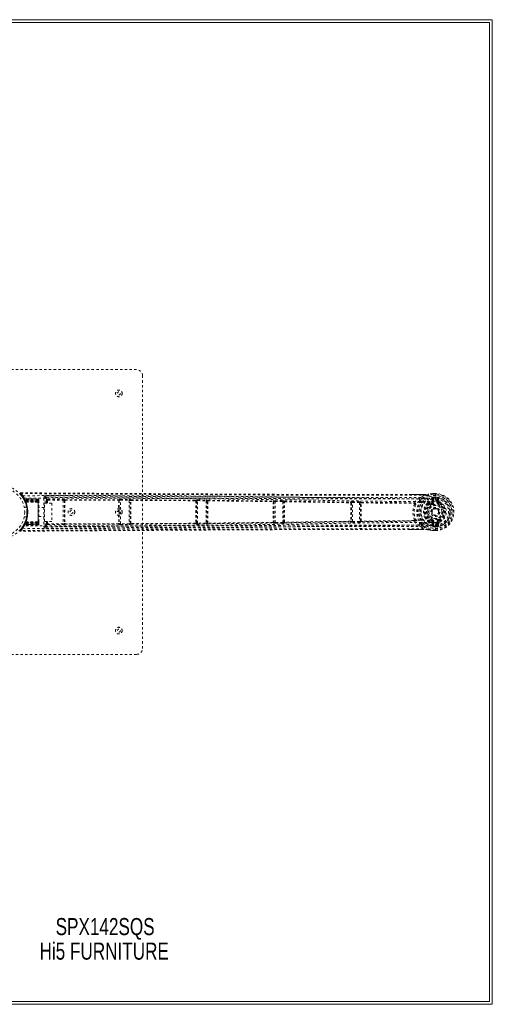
# Model space of a CAD drawing. Header units: inches. Extents: x 23.4 to 64.9, y 13.6 to 55.1.
# Tile 5 of 5: x 44.9 to 64.9, y 13.6 to 55.1. Entities that reach past the tile are written whole.
import ezdxf

# ---------------------------------------------------------------- set-up
doc = ezdxf.new("R2010")
doc.units = ezdxf.units.IN
doc.header["$MEASUREMENT"] = 0
doc.linetypes.add('SLD-Dashed', pattern=[0.075, 0.05, -0.025])
doc.linetypes.add('SLD-Solid', pattern=[0])
doc.layers.add('HI5-SYMBOLTEXT', color=5, linetype='SLD-Solid')
doc.styles.add('SLDTEXTSTYLE0', font='TXT', dxfattribs={"width": 0.75})

# ---------------------------------------------------------------- blocks, each defined once
blk = doc.blocks.new('SW_NOTE_0')
at = {"layer": 'HI5-SYMBOLTEXT', "color": 0, "char_height": 0.72, "attachment_point": 1, "style": 'SLDTEXTSTYLE0'}
for s, insert in [('SPX142SQS', (0, 0.928)), ('Hi5 FURNITURE', (-0.679, -0.107))]:
    blk.add_mtext(s, dxfattribs=dict(at, insert=insert))

msp = doc.modelspace()

# ---------------------------------------------------------------- linework, layer by layer
at = {"color": 7, "linetype": 'SLD-Solid', "lineweight": 15}
for p, q in [((23.378, 55.139), (64.878, 55.139)), ((64.76, 55.021), (23.496, 55.021)), ((23.496, 55.021), (64.76, 55.021)), ((64.76, 13.757), (64.76, 55.021)), ((64.76, 55.021), (64.76, 13.757)), ((64.878, 55.139), (64.878, 13.639)), ((23.496, 13.757), (64.76, 13.757)), ((64.76, 13.757), (23.496, 13.757)), ((64.878, 13.639), (23.378, 13.639))]:
    msp.add_line(p, q, dxfattribs=at)
at = {"color": 7, "linetype": 'SLD-Dashed', "lineweight": 0}
for p, q in [((38.378, 40.389), (49.878, 40.389)), ((50.128, 40.139), (50.128, 28.639)), ((45.046, 35.042), (44.963, 35.146)), ((44.986, 35.196), (44.986, 35.166)), ((45.036, 35.058), (45.051, 35.039)), ((45.115, 34.933), (45.051, 35.036)), ((45.093, 34.972), (45.101, 34.958)), ((45.112, 34.94), (45.146, 34.874)), ((45.118, 34.957), (45.126, 34.944)), ((45.724, 34.936), (45.118, 34.957)), ((45.724, 34.923), (45.126, 34.944)), ((45.727, 34.904), (45.133, 34.924)), ((45.137, 34.925), (45.172, 34.857)), ((45.724, 34.904), (45.137, 34.925)), ((45.14, 34.885), (45.166, 34.898)), ((45.146, 34.874), (45.147, 34.872)), ((45.148, 34.87), (45.147, 34.872)), ((45.155, 34.854), (45.181, 34.865)), ((45.166, 34.898), (45.724, 34.897)), ((45.724, 34.884), (45.173, 34.884)), ((45.724, 34.865), (45.181, 34.865)), ((45.724, 34.923), (45.724, 34.936)), ((45.724, 34.936), (45.724, 34.897)), ((45.724, 34.838), (45.724, 34.904)), ((45.724, 34.897), (45.724, 33.882)), ((45.724, 33.895), (45.724, 34.883)), ((45.724, 34.865), (45.724, 33.914)), ((45.753, 34.883), (45.753, 34.893)), ((45.753, 34.82), (45.753, 34.874)), ((46.022, 34.98), (45.962, 34.98)), ((45.962, 34.98), (45.962, 33.799)), ((46.022, 34.757), (46.022, 34.98)), ((46.052, 35.01), (46.041, 35.008)), ((46.051, 35.009), (46.041, 35.008)), ((46.052, 35.07), (46.052, 35.01)), ((46.056, 35.01), (46.054, 35.009)), ((46.079, 34.888), (46.079, 34.757)), ((46.124, 34.916), (46.784, 34.914)), ((46.124, 34.757), (46.124, 34.886)), ((46.124, 34.886), (46.784, 34.884)), ((46.784, 34.884), (46.784, 33.894)), ((46.829, 34.877), (46.829, 34.876)), ((46.829, 34.877), (46.829, 33.902)), ((46.859, 34.906), (46.859, 34.905)), ((46.859, 34.905), (49.116, 34.903)), ((46.86, 34.884), (49.117, 34.882)), ((49.116, 34.903), (49.118, 34.907)), ((49.145, 34.87), (49.145, 34.87)), ((49.146, 34.874), (49.147, 34.877)), ((49.147, 34.877), (49.147, 33.901)), ((49.192, 33.894), (49.192, 34.884)), ((49.192, 34.884), (49.563, 34.882)), ((49.193, 34.914), (49.563, 34.912)), ((49.563, 34.882), (49.563, 33.897)), ((49.608, 34.874), (49.609, 34.872)), ((49.608, 33.905), (49.608, 34.874)), ((49.609, 34.868), (49.609, 34.868)), ((49.638, 34.904), (49.639, 34.902)), ((49.639, 34.902), (52.375, 34.887)), ((49.64, 34.88), (52.376, 34.865)), ((52.375, 34.887), (52.377, 34.892)), ((52.404, 34.857), (52.406, 34.862)), ((52.406, 34.862), (52.406, 33.917)), ((52.451, 33.911), (52.451, 34.868)), ((52.451, 34.868), (52.804, 34.863)), ((52.452, 34.898), (52.804, 34.892)), ((52.804, 34.863), (52.804, 33.916)), ((52.879, 34.884), (52.88, 34.883)), ((52.88, 34.883), (55.637, 34.851)), ((52.882, 34.861), (55.638, 34.828)), ((55.715, 34.863), (56.042, 34.856)), ((61.376, 35.125), (61.983, 35.125)), ((61.983, 35.096), (61.868, 35)), ((62.179, 35.137), (62.197, 35.14)), ((62.332, 34.847), (62.353, 34.963)), ((62.356, 35.167), (62.352, 35.167)), ((62.363, 34.973), (62.353, 34.964)), ((62.361, 34.818), (62.386, 34.947)), ((62.367, 34.976), (62.363, 34.973)), ((62.416, 34.947), (62.386, 34.947)), ((62.386, 34.947), (62.386, 34.818)), ((62.409, 34.987), (62.389, 34.982)), ((62.389, 34.982), (62.405, 34.982)), ((62.482, 35.168), (62.402, 35.167)), ((62.481, 35.169), (62.403, 35.168)), ((62.403, 35.168), (62.403, 35.168)), ((62.481, 35.139), (62.404, 35.139)), ((62.405, 34.982), (62.481, 34.983)), ((62.409, 34.988), (62.407, 35.017)), ((62.407, 35.017), (62.409, 35.017)), ((62.409, 35.017), (62.481, 35.018)), ((62.481, 34.988), (62.41, 34.988)), ((62.416, 34.947), (62.416, 34.818)), ((62.481, 35.165), (62.481, 35.169)), ((62.481, 35.112), (62.481, 35.165)), ((62.481, 35.089), (62.481, 35.112)), ((62.481, 34.943), (62.481, 35.089)), ((62.481, 34.983), (62.481, 34.988)), ((62.481, 34.943), (62.481, 34.943)), ((62.568, 34.935), (62.538, 34.935)), ((62.538, 34.818), (62.538, 34.935)), ((62.568, 34.935), (62.588, 34.818)), ((62.568, 34.818), (62.568, 34.935)), ((62.627, 34.846), (62.604, 34.965)), ((45.235, 34.589), (45.139, 34.589)), ((45.166, 34.825), (45.152, 34.855)), ((45.173, 34.855), (45.172, 34.857)), ((45.172, 34.857), (45.724, 34.838)), ((45.724, 34.836), (45.173, 34.855)), ((45.2, 34.814), (45.202, 34.81)), ((45.2, 34.814), (45.724, 34.809)), ((45.724, 34.806), (45.202, 34.81)), ((45.724, 34.838), (45.724, 34.836)), ((45.724, 34.806), (45.724, 34.809)), ((45.724, 33.973), (45.724, 34.806)), ((45.753, 34.799), (45.753, 34.806)), ((45.753, 33.98), (45.753, 34.799)), ((45.985, 34.584), (45.753, 34.584)), ((45.985, 33.988), (45.985, 34.757)), ((45.985, 34.757), (46.299, 34.757)), ((46.299, 34.757), (46.299, 33.988)), ((52.404, 34.853), (52.404, 34.853)), ((52.849, 34.854), (52.85, 34.853)), ((52.849, 33.924), (52.849, 34.854)), ((52.85, 34.849), (52.85, 34.848)), ((55.637, 34.851), (55.64, 34.857)), ((55.666, 34.821), (55.669, 34.827)), ((55.669, 34.827), (55.669, 33.951)), ((55.714, 33.945), (55.714, 34.833)), ((55.714, 34.833), (56.041, 34.826)), ((56.041, 34.826), (56.041, 33.953)), ((56.086, 34.816), (56.087, 34.814)), ((56.086, 33.962), (56.086, 34.816)), ((56.117, 34.846), (56.118, 34.844)), ((58.903, 34.803), (58.906, 34.814)), ((58.932, 34.773), (58.935, 34.784)), ((58.935, 34.784), (58.935, 33.995)), ((58.98, 33.986), (58.98, 34.792)), ((58.98, 34.792), (59.275, 34.785)), ((58.981, 34.822), (59.276, 34.814)), ((59.275, 34.785), (59.275, 33.994)), ((59.276, 34.814), (59.304, 34.813)), ((59.32, 34.771), (59.321, 34.767)), ((59.32, 34.007), (59.32, 34.771)), ((59.351, 34.801), (59.352, 34.797)), ((59.352, 34.797), (61.572, 34.777)), ((59.354, 34.773), (61.574, 34.753)), ((61.575, 34.754), (61.574, 34.754)), ((61.589, 34.781), (61.589, 34.781)), ((62.135, 34.759), (62.154, 34.771)), ((62.178, 34.776), (62.216, 34.776)), ((62.219, 34.753), (62.181, 34.753)), ((62.32, 34.763), (62.233, 34.722)), ((62.32, 34.763), (62.339, 34.775)), ((62.331, 34.736), (62.32, 34.763)), ((62.361, 34.818), (62.386, 34.818)), ((62.416, 34.818), (62.386, 34.818)), ((62.538, 34.818), (62.568, 34.818)), ((62.588, 34.818), (62.568, 34.818)), ((62.632, 34.758), (62.622, 34.736)), ((45.139, 34.189), (45.235, 34.189)), ((45.753, 34.194), (45.985, 34.194)), ((62.233, 34.056), (62.32, 34.016)), ((62.32, 34.016), (62.331, 34.043)), ((62.477, 34.233), (62.462, 34.234)), ((62.486, 34.233), (62.477, 34.233)), ((62.622, 34.043), (62.632, 34.02)), ((45.101, 33.82), (45.093, 33.807)), ((45.106, 33.826), (45.098, 33.813)), ((45.146, 33.905), (45.112, 33.839)), ((45.724, 33.843), (45.118, 33.821)), ((45.126, 33.835), (45.118, 33.821)), ((45.724, 33.856), (45.126, 33.835)), ((45.133, 33.854), (45.727, 33.875)), ((45.172, 33.922), (45.137, 33.854)), ((45.724, 33.874), (45.137, 33.854)), ((45.141, 33.896), (45.14, 33.894)), ((45.147, 33.907), (45.146, 33.905)), ((45.147, 33.908), (45.147, 33.907)), ((45.181, 33.913), (45.155, 33.925)), ((45.724, 33.881), (45.166, 33.881)), ((45.724, 33.941), (45.172, 33.922)), ((45.172, 33.922), (45.173, 33.923)), ((45.175, 33.972), (45.173, 33.966)), ((45.173, 33.923), (45.724, 33.943)), ((45.724, 33.895), (45.173, 33.895)), ((45.181, 33.913), (45.724, 33.914)), ((45.724, 33.97), (45.2, 33.964)), ((45.202, 33.968), (45.2, 33.964)), ((45.202, 33.968), (45.724, 33.973)), ((45.724, 33.97), (45.724, 33.973)), ((45.724, 33.943), (45.724, 33.941)), ((45.724, 33.874), (45.724, 33.941)), ((45.724, 33.895), (45.724, 33.856)), ((45.724, 33.843), (45.724, 33.856)), ((45.753, 33.972), (45.753, 33.979)), ((45.753, 33.904), (45.753, 33.959)), ((45.753, 33.914), (45.753, 33.907)), ((45.753, 33.886), (45.753, 33.895)), ((45.962, 33.799), (46.022, 33.799)), ((46.299, 33.988), (45.985, 33.988)), ((46.022, 33.799), (46.022, 33.988)), ((46.041, 33.771), (46.052, 33.769)), ((46.041, 33.771), (46.051, 33.77)), ((46.052, 33.769), (46.052, 33.709)), ((46.054, 33.769), (46.056, 33.769)), ((46.079, 33.988), (46.079, 33.891)), ((46.124, 33.988), (46.124, 33.893)), ((46.784, 33.894), (46.124, 33.893)), ((46.124, 33.863), (46.784, 33.864)), ((46.829, 33.903), (46.829, 33.902)), ((46.859, 33.873), (49.116, 33.875)), ((46.859, 33.873), (46.859, 33.873)), ((49.117, 33.897), (46.86, 33.895)), ((49.116, 33.875), (49.118, 33.871)), ((49.145, 33.909), (49.145, 33.909)), ((49.147, 33.901), (49.146, 33.905)), ((49.563, 33.897), (49.192, 33.894)), ((49.193, 33.864), (49.563, 33.867)), ((49.609, 33.907), (49.608, 33.905)), ((49.609, 33.911), (49.609, 33.911)), ((49.638, 33.875), (49.639, 33.877)), ((49.639, 33.877), (52.375, 33.892)), ((52.376, 33.914), (49.64, 33.898)), ((52.375, 33.892), (52.377, 33.887)), ((52.404, 33.925), (52.404, 33.926)), ((52.406, 33.917), (52.404, 33.922)), ((52.804, 33.916), (52.451, 33.911)), ((52.452, 33.881), (52.804, 33.886)), ((52.85, 33.926), (52.849, 33.924)), ((52.85, 33.93), (52.85, 33.93)), ((52.879, 33.895), (52.88, 33.896)), ((52.88, 33.896), (55.637, 33.928)), ((55.638, 33.951), (52.882, 33.918)), ((55.637, 33.928), (55.64, 33.922)), ((55.669, 33.951), (55.666, 33.958)), ((56.041, 33.953), (55.714, 33.945)), ((55.715, 33.915), (56.042, 33.923)), ((56.087, 33.965), (56.086, 33.962)), ((56.117, 33.933), (56.118, 33.935)), ((58.903, 33.976), (58.906, 33.965)), ((58.909, 34.004), (58.909, 34.004)), ((58.935, 33.995), (58.932, 34.006)), ((59.275, 33.994), (58.98, 33.986)), ((58.981, 33.957), (59.276, 33.965)), ((59.276, 33.965), (59.304, 33.966)), ((59.321, 34.012), (59.32, 34.007)), ((59.349, 34.011), (59.349, 34.011)), ((59.351, 33.978), (59.352, 33.982)), ((59.352, 33.982), (61.572, 34.002)), ((61.574, 34.025), (59.354, 34.005)), ((61.983, 33.653), (61.409, 33.653)), ((61.574, 34.025), (61.575, 34.025)), ((61.589, 33.998), (61.589, 33.998)), ((61.868, 33.779), (61.983, 33.683)), ((62.154, 34.008), (62.135, 34.02)), ((62.178, 34.003), (62.216, 34.003)), ((62.181, 34.026), (62.219, 34.026)), ((62.216, 34.003), (62.309, 33.959)), ((62.332, 33.931), (62.353, 33.815)), ((62.353, 33.815), (62.353, 33.815)), ((62.353, 33.815), (62.353, 33.815)), ((62.363, 33.805), (62.353, 33.815)), ((62.386, 33.832), (62.361, 33.961)), ((62.361, 33.961), (62.386, 33.961)), ((62.363, 33.805), (62.367, 33.803)), ((62.363, 33.805), (62.363, 33.805)), ((62.409, 33.791), (62.383, 33.795)), ((62.386, 33.961), (62.386, 33.832)), ((62.416, 33.961), (62.386, 33.961)), ((62.386, 33.832), (62.416, 33.832)), ((62.389, 33.797), (62.405, 33.796)), ((62.409, 33.791), (62.389, 33.797)), ((62.404, 33.64), (62.481, 33.639)), ((62.405, 33.796), (62.481, 33.796)), ((62.407, 33.761), (62.409, 33.791)), ((62.408, 33.761), (62.407, 33.761)), ((62.481, 33.761), (62.408, 33.761)), ((62.41, 33.791), (62.481, 33.79)), ((62.416, 33.961), (62.416, 33.832)), ((62.481, 33.835), (62.481, 33.835)), ((62.481, 33.835), (62.481, 33.667)), ((62.481, 33.796), (62.481, 33.79)), ((62.481, 33.796), (62.481, 33.796)), ((62.481, 33.667), (62.481, 33.614)), ((62.538, 33.961), (62.568, 33.961)), ((62.538, 33.844), (62.538, 33.961)), ((62.538, 33.844), (62.568, 33.844)), ((62.588, 33.961), (62.568, 33.844)), ((62.588, 33.961), (62.568, 33.961)), ((62.568, 33.844), (62.568, 33.961)), ((62.604, 33.814), (62.627, 33.933)), ((62.632, 34.02), (62.625, 34.017)), ((62.655, 33.966), (62.632, 34.02)), ((62.356, 33.611), (62.352, 33.611)), ((62.404, 33.612), (62.353, 33.614)), ((62.402, 33.612), (62.482, 33.611)), ((62.481, 33.61), (62.403, 33.61)), ((62.403, 33.61), (62.403, 33.61)), ((62.481, 33.61), (62.481, 33.614)), ((49.878, 28.389), (38.378, 28.389))]:
    msp.add_line(p, q, dxfattribs=at)
at = {"color": 7, "linetype": 'SLD-Dashed', "lineweight": 0, "flags": 128}
for points in [[(44.985, 35.166), (45.921, 35.161), (46.893, 35.155), (47.901, 35.149), (48.67, 35.144), (48.772, 35.143), (48.875, 35.143), (48.978, 35.142), (49.081, 35.141), (49.184, 35.141), (49.309, 35.14), (49.675, 35.138), (50.011, 35.136), (50.314, 35.134), (50.585, 35.132), (51.093, 35.129), (51.537, 35.126), (52.195, 35.122), (52.794, 35.119), (53.336, 35.115), (53.944, 35.112), (54.564, 35.109), (55.762, 35.103), (57.038, 35.097), (58.27, 35.094), (59.511, 35.092), (60.761, 35.092), (61.983, 35.096)], [(44.986, 35.196), (49.236, 35.17), (53.485, 35.145), (57.735, 35.125), (61.376, 35.125)], [(45.08, 35.077), (47.523, 35.08), (49.964, 35.076), (52.405, 35.062), (54.843, 35.036), (56.756, 35.009), (58.668, 34.979), (60.576, 34.953), (62.481, 34.943)], [(45.132, 34.901), (45.137, 34.893), (45.143, 34.886)], [(45.135, 34.969), (47.573, 34.971), (50.009, 34.966), (52.444, 34.951), (54.877, 34.923), (56.786, 34.894), (58.693, 34.862), (60.597, 34.836), (62.499, 34.826)], [(45.724, 34.884), (45.724, 34.898), (45.724, 34.911), (45.724, 34.919), (45.724, 34.923)], [(45.724, 34.904), (45.724, 34.904), (45.724, 34.902), (45.724, 34.899), (45.724, 34.894), (45.724, 34.888), (45.724, 34.881), (45.724, 34.873), (45.724, 34.865)], [(46.022, 34.98), (46.051, 34.957), (46.079, 34.888)], [(61.868, 35), (61.11, 34.998), (60.315, 34.998), (59.485, 34.998), (58.618, 35), (57.767, 35.003), (57.05, 35.006), (56.365, 35.009), (55.629, 35.012), (54.843, 35.016), (54.601, 35.018), (54.356, 35.019), (54.106, 35.021), (53.888, 35.022), (53.711, 35.023), (53.526, 35.024), (53.332, 35.025), (53.129, 35.026), (52.72, 35.029), (52.28, 35.031), (51.808, 35.034), (51.715, 35.035), (51.692, 35.035), (51.675, 35.035), (51.652, 35.035), (51.623, 35.036), (51.587, 35.036), (51.545, 35.036), (51.399, 35.037), (51.206, 35.038), (51.005, 35.039), (50.77, 35.041), (50.502, 35.043), (50.388, 35.043), (50.268, 35.044), (50.143, 35.045), (50.013, 35.046), (49.93, 35.046), (49.85, 35.047), (49.015, 35.052), (48.211, 35.057), (47.449, 35.062), (46.729, 35.066), (46.052, 35.07)], [(61.756, 34.94), (57.831, 34.943), (53.905, 34.962), (49.979, 34.986), (46.052, 35.01)], [(46.052, 35.01), (46.081, 34.987), (46.109, 34.918)], [(46.124, 34.916), (46.124, 34.912), (46.124, 34.906), (46.124, 34.897), (46.124, 34.886)], [(46.784, 34.914), (46.784, 34.913), (46.784, 34.911), (46.784, 34.908), (46.784, 34.904), (46.784, 34.9), (46.784, 34.895), (46.784, 34.89), (46.784, 34.884)], [(46.86, 34.884), (46.856, 34.889), (46.852, 34.893), (46.847, 34.895), (46.841, 34.895), (46.837, 34.893), (46.833, 34.888), (46.83, 34.882), (46.829, 34.876)], [(46.829, 34.871), (46.829, 34.754), (46.829, 34.635), (46.829, 34.516), (46.829, 34.396), (46.829, 34.286), (46.829, 34.176), (46.829, 34.07), (46.829, 33.989), (46.829, 33.907)], [(46.86, 34.884), (46.857, 34.881), (46.855, 34.88), (46.855, 34.879), (46.855, 34.878)], [(46.855, 34.878), (46.855, 34.636), (46.855, 34.389), (46.855, 34.143), (46.855, 33.901)], [(49.146, 34.874), (49.145, 34.88), (49.142, 34.886), (49.139, 34.89), (49.134, 34.892), (49.129, 34.893), (49.124, 34.891), (49.12, 34.887), (49.117, 34.882)], [(49.121, 34.876), (49.121, 34.877), (49.121, 34.878), (49.12, 34.88), (49.117, 34.882)], [(49.193, 34.914), (49.193, 34.913), (49.193, 34.911), (49.193, 34.908), (49.192, 34.905), (49.192, 34.9), (49.192, 34.895), (49.192, 34.89), (49.192, 34.884)], [(49.563, 34.912), (49.563, 34.909), (49.563, 34.902), (49.563, 34.892), (49.563, 34.882)], [(49.579, 34.911), (49.575, 34.911), (49.563, 34.909)], [(49.64, 34.88), (49.636, 34.886), (49.632, 34.89), (49.626, 34.892), (49.621, 34.892), (49.616, 34.889), (49.612, 34.885), (49.61, 34.879), (49.609, 34.872)], [(49.64, 34.88), (49.637, 34.878), (49.635, 34.876), (49.635, 34.875), (49.635, 34.874)], [(52.404, 34.857), (52.403, 34.864), (52.401, 34.869), (52.397, 34.873), (52.393, 34.876), (52.388, 34.876), (52.383, 34.874), (52.379, 34.871), (52.376, 34.865)], [(52.38, 34.86), (52.38, 34.861), (52.38, 34.861), (52.379, 34.863), (52.376, 34.865)], [(52.452, 34.898), (52.452, 34.897), (52.452, 34.895), (52.452, 34.892), (52.452, 34.888), (52.452, 34.883), (52.452, 34.879), (52.451, 34.873), (52.451, 34.868)], [(52.804, 34.892), (52.804, 34.89), (52.804, 34.883), (52.804, 34.873), (52.804, 34.863)], [(52.824, 34.892), (52.818, 34.892), (52.804, 34.89)], [(52.882, 34.861), (52.878, 34.867), (52.873, 34.871), (52.868, 34.873), (52.862, 34.873), (52.857, 34.87), (52.853, 34.866), (52.851, 34.86), (52.85, 34.853)], [(52.882, 34.861), (52.878, 34.858), (52.877, 34.857), (52.877, 34.856), (52.877, 34.855)], [(55.715, 34.863), (55.715, 34.862), (55.715, 34.86), (55.715, 34.857), (55.714, 34.854), (55.714, 34.849), (55.714, 34.844), (55.714, 34.839), (55.714, 34.833)], [(61.983, 35.124), (61.705, 35.123), (61.466, 35.122), (61.375, 35.122)], [(61.589, 34.781), (61.668, 34.866), (61.756, 34.94)], [(61.82, 34.862), (61.811, 34.853), (61.805, 34.847)], [(61.908, 34.957), (62.031, 35.058), (62.186, 35.138)], [(61.983, 35.125), (61.983, 35.126), (61.983, 35.125), (61.983, 35.122), (61.983, 35.119), (61.983, 35.114), (61.983, 35.109), (61.983, 35.103), (61.983, 35.096)], [(62.352, 35.167), (62.26, 35.154), (62.186, 35.138)], [(62.197, 35.14), (62.192, 35.139), (62.186, 35.138)], [(62.356, 35.167), (62.268, 35.155), (62.197, 35.14)], [(62.403, 35.139), (62.399, 35.14), (62.388, 35.148), (62.383, 35.15), (62.378, 35.151), (62.374, 35.152), (62.372, 35.153), (62.371, 35.154), (62.369, 35.158), (62.368, 35.161), (62.367, 35.162), (62.366, 35.163), (62.362, 35.164), (62.353, 35.165), (62.352, 35.165), (62.351, 35.166), (62.351, 35.167), (62.352, 35.167)], [(62.404, 35.139), (62.403, 35.145), (62.403, 35.151), (62.403, 35.157), (62.403, 35.162), (62.403, 35.165), (62.403, 35.168), (62.403, 35.169), (62.403, 35.168)], [(62.405, 34.982), (62.413, 34.966), (62.416, 34.947)], [(62.409, 34.987), (62.409, 34.988), (62.409, 34.988)], [(62.481, 35.169), (62.481, 35.169), (62.481, 35.168), (62.481, 35.166), (62.481, 35.162), (62.481, 35.157), (62.481, 35.152), (62.481, 35.146), (62.481, 35.139)], [(62.538, 34.935), (62.542, 34.958), (62.555, 34.978)], [(45.173, 34.812), (45.174, 34.811), (45.176, 34.81), (45.178, 34.81), (45.182, 34.81), (45.186, 34.811), (45.19, 34.811), (45.195, 34.813), (45.2, 34.814)], [(45.724, 34.809), (45.724, 34.819), (45.724, 34.827), (45.724, 34.833), (45.724, 34.836)], [(45.724, 34.809), (45.729, 34.809), (45.735, 34.808), (45.74, 34.807), (45.744, 34.806), (45.748, 34.805), (45.751, 34.803), (45.752, 34.801), (45.753, 34.799)], [(55.666, 34.821), (55.665, 34.827), (55.663, 34.833), (55.659, 34.837), (55.655, 34.839), (55.65, 34.839), (55.646, 34.837), (55.642, 34.834), (55.638, 34.828)], [(55.643, 34.823), (55.643, 34.824), (55.642, 34.825), (55.641, 34.826), (55.638, 34.828)], [(56.042, 34.856), (56.042, 34.853), (56.042, 34.846), (56.042, 34.837), (56.041, 34.826)], [(56.061, 34.855), (56.056, 34.855), (56.042, 34.854)], [(56.12, 34.821), (56.116, 34.827), (56.111, 34.832), (56.106, 34.834), (56.1, 34.834), (56.095, 34.832), (56.091, 34.827), (56.088, 34.821), (56.087, 34.814)], [(56.118, 34.844), (57.511, 34.823), (58.903, 34.803)], [(56.12, 34.821), (57.513, 34.8), (58.905, 34.78)], [(58.932, 34.773), (58.931, 34.779), (58.929, 34.785), (58.925, 34.789), (58.921, 34.791), (58.916, 34.791), (58.912, 34.789), (58.908, 34.785), (58.905, 34.78)], [(58.909, 34.774), (58.909, 34.775), (58.909, 34.776), (58.908, 34.778), (58.905, 34.78)], [(58.981, 34.822), (58.981, 34.821), (58.981, 34.819), (58.981, 34.816), (58.981, 34.812), (58.981, 34.808), (58.981, 34.803), (58.981, 34.798), (58.98, 34.792)], [(59.276, 34.814), (59.276, 34.811), (59.275, 34.804), (59.275, 34.795), (59.275, 34.785)], [(59.354, 34.773), (59.351, 34.78), (59.346, 34.784), (59.34, 34.786), (59.335, 34.787), (59.329, 34.784), (59.325, 34.78), (59.322, 34.774), (59.321, 34.767)], [(59.354, 34.773), (59.351, 34.771), (59.35, 34.769), (59.349, 34.768), (59.349, 34.767)], [(61.595, 34.733), (61.605, 34.738), (61.612, 34.744), (61.617, 34.752), (61.618, 34.76), (61.615, 34.768), (61.609, 34.774), (61.6, 34.779), (61.589, 34.781)], [(62.135, 34.759), (62.068, 34.682), (62.039, 34.628)], [(62.154, 34.771), (62.155, 34.772), (62.178, 34.776)], [(62.216, 34.776), (62.258, 34.799), (62.309, 34.82)], [(62.309, 34.82), (62.326, 34.834), (62.332, 34.847)], [(62.343, 34.708), (62.341, 34.714), (62.338, 34.719), (62.336, 34.723), (62.335, 34.728), (62.333, 34.731), (62.332, 34.734), (62.331, 34.735), (62.331, 34.736)], [(62.499, 33.952), (62.578, 33.959), (62.655, 33.984), (62.726, 34.025), (62.787, 34.08), (62.836, 34.147), (62.873, 34.223), (62.895, 34.305), (62.903, 34.389), (62.895, 34.474), (62.873, 34.556), (62.836, 34.632), (62.787, 34.699), (62.726, 34.754), (62.655, 34.795), (62.578, 34.82), (62.499, 34.826)], [(62.611, 34.708), (62.613, 34.714), (62.615, 34.719), (62.617, 34.723), (62.619, 34.728), (62.62, 34.731), (62.621, 34.734), (62.622, 34.735), (62.622, 34.736)], [(61.589, 33.998), (61.6, 34), (61.609, 34.004), (61.615, 34.011), (61.618, 34.019), (61.617, 34.027), (61.612, 34.034), (61.605, 34.041), (61.595, 34.045)], [(62.039, 34.15), (62.069, 34.097), (62.135, 34.02)], [(62.343, 34.07), (62.341, 34.065), (62.338, 34.06), (62.336, 34.055), (62.335, 34.051), (62.333, 34.048), (62.332, 34.045), (62.331, 34.043), (62.331, 34.043)], [(62.611, 34.07), (62.613, 34.065), (62.615, 34.06), (62.617, 34.055), (62.619, 34.051), (62.62, 34.048), (62.621, 34.045), (62.622, 34.043), (62.622, 34.043)], [(44.966, 33.631), (44.962, 33.624), (44.96, 33.616), (44.959, 33.607), (44.96, 33.6), (44.964, 33.593), (44.969, 33.587), (44.976, 33.584), (44.983, 33.583)], [(61.983, 33.683), (60.647, 33.686), (59.293, 33.687), (57.915, 33.684), (56.589, 33.68), (55.223, 33.673), (53.857, 33.666), (52.556, 33.659), (51.403, 33.652), (50.597, 33.647), (49.272, 33.639), (48.129, 33.632), (47.04, 33.625), (45.992, 33.618), (44.985, 33.612)], [(61.409, 33.653), (57.735, 33.654), (53.485, 33.634), (49.236, 33.608), (44.986, 33.582)], [(45.08, 33.701), (47.523, 33.699), (49.964, 33.703), (52.405, 33.717), (54.843, 33.743), (56.757, 33.77), (58.668, 33.8), (60.576, 33.825), (62.481, 33.835)], [(45.093, 33.807), (45.094, 33.808), (45.094, 33.809)], [(62.499, 33.952), (60.563, 33.943), (58.624, 33.916), (56.682, 33.883), (54.738, 33.854), (52.792, 33.831), (50.241, 33.813), (47.689, 33.808), (45.135, 33.81)], [(45.173, 33.966), (45.174, 33.968), (45.176, 33.968), (45.178, 33.969), (45.182, 33.969), (45.186, 33.968), (45.19, 33.967), (45.195, 33.966), (45.2, 33.964)], [(45.753, 33.979), (45.751, 33.976), (45.744, 33.973), (45.734, 33.971), (45.724, 33.97)], [(45.724, 33.943), (45.724, 33.945), (45.724, 33.951), (45.724, 33.96), (45.724, 33.97)], [(45.724, 33.914), (45.724, 33.906), (45.724, 33.898), (45.724, 33.891), (45.724, 33.885), (45.724, 33.88), (45.724, 33.877), (45.724, 33.875), (45.724, 33.874)], [(45.724, 33.881), (45.724, 33.866), (45.724, 33.854), (45.724, 33.849), (45.724, 33.845), (45.724, 33.843)], [(46.079, 33.891), (46.051, 33.822), (46.022, 33.799)], [(46.052, 33.769), (46.081, 33.792), (46.109, 33.861)], [(46.052, 33.769), (49.979, 33.793), (53.905, 33.817), (57.831, 33.836), (61.756, 33.839)], [(46.052, 33.709), (46.664, 33.712), (47.31, 33.716), (47.993, 33.721), (48.71, 33.725), (49.452, 33.73), (49.552, 33.73), (49.652, 33.731), (49.753, 33.731), (49.854, 33.732), (49.956, 33.733), (50.085, 33.734), (50.47, 33.736), (50.813, 33.738), (51.113, 33.74), (51.371, 33.742), (51.514, 33.742), (51.639, 33.743), (51.747, 33.744), (51.837, 33.745), (51.911, 33.745), (51.968, 33.745), (52.098, 33.746), (52.273, 33.747), (52.795, 33.75), (53.277, 33.753), (53.507, 33.755), (53.726, 33.756), (53.935, 33.757), (54.195, 33.759), (54.457, 33.76), (54.713, 33.762), (54.962, 33.763), (56.081, 33.769), (57.271, 33.774), (58.411, 33.778), (59.566, 33.78), (60.73, 33.781), (61.868, 33.779)], [(46.124, 33.863), (46.124, 33.866), (46.124, 33.873), (46.124, 33.882), (46.124, 33.893)], [(46.623, 33.772), (47.066, 33.775), (47.636, 33.778), (48.168, 33.782), (48.66, 33.785), (49.106, 33.787), (49.514, 33.79), (49.884, 33.792), (50.216, 33.794), (50.671, 33.797), (50.968, 33.799)], [(46.784, 33.894), (46.784, 33.884), (46.784, 33.874), (46.784, 33.867), (46.784, 33.864)], [(46.829, 33.903), (46.83, 33.896), (46.833, 33.89), (46.837, 33.886), (46.841, 33.884), (46.847, 33.884), (46.852, 33.886), (46.856, 33.89), (46.86, 33.895)], [(49.117, 33.897), (49.12, 33.892), (49.124, 33.888), (49.129, 33.886), (49.134, 33.886), (49.139, 33.889), (49.142, 33.893), (49.145, 33.899), (49.146, 33.905)], [(49.117, 33.897), (49.12, 33.899), (49.121, 33.901), (49.121, 33.902), (49.121, 33.902)], [(49.192, 33.894), (49.192, 33.889), (49.192, 33.884), (49.192, 33.879), (49.192, 33.874), (49.193, 33.87), (49.193, 33.868), (49.193, 33.866), (49.193, 33.864)], [(49.563, 33.897), (49.563, 33.887), (49.563, 33.877), (49.563, 33.87), (49.563, 33.867)], [(49.563, 33.869), (49.575, 33.868), (49.579, 33.868)], [(49.609, 33.907), (49.61, 33.9), (49.612, 33.894), (49.616, 33.889), (49.621, 33.887), (49.626, 33.887), (49.632, 33.889), (49.636, 33.893), (49.64, 33.898)], [(49.635, 33.904), (49.635, 33.903), (49.635, 33.902), (49.637, 33.901), (49.64, 33.898)], [(52.376, 33.914), (52.379, 33.908), (52.383, 33.905), (52.388, 33.903), (52.393, 33.903), (52.397, 33.905), (52.401, 33.909), (52.403, 33.915), (52.404, 33.922)], [(52.376, 33.914), (52.379, 33.916), (52.38, 33.917), (52.38, 33.918), (52.38, 33.919)], [(52.451, 33.911), (52.451, 33.906), (52.452, 33.9), (52.452, 33.895), (52.452, 33.891), (52.452, 33.887), (52.452, 33.884), (52.452, 33.882), (52.452, 33.881)], [(52.804, 33.916), (52.804, 33.906), (52.804, 33.896), (52.804, 33.889), (52.804, 33.886)], [(52.804, 33.889), (52.818, 33.887), (52.824, 33.887)], [(52.85, 33.926), (52.851, 33.919), (52.853, 33.913), (52.857, 33.908), (52.862, 33.906), (52.868, 33.906), (52.873, 33.908), (52.878, 33.912), (52.882, 33.918)], [(52.877, 33.924), (52.877, 33.923), (52.877, 33.922), (52.878, 33.92), (52.882, 33.918)], [(55.638, 33.951), (55.642, 33.945), (55.646, 33.941), (55.65, 33.939), (55.655, 33.94), (55.659, 33.942), (55.663, 33.946), (55.665, 33.951), (55.666, 33.958)], [(55.714, 33.945), (55.714, 33.94), (55.714, 33.935), (55.714, 33.93), (55.714, 33.925), (55.715, 33.922), (55.715, 33.919), (55.715, 33.917), (55.715, 33.915)], [(56.041, 33.953), (56.042, 33.942), (56.042, 33.933), (56.042, 33.926), (56.042, 33.923)], [(56.042, 33.925), (56.056, 33.924), (56.061, 33.924)], [(56.087, 33.965), (56.088, 33.958), (56.091, 33.952), (56.095, 33.947), (56.1, 33.945), (56.106, 33.945), (56.111, 33.947), (56.116, 33.951), (56.12, 33.957)], [(56.115, 33.963), (56.115, 33.962), (56.115, 33.961), (56.116, 33.96), (56.12, 33.957)], [(56.118, 33.935), (57.511, 33.956), (58.903, 33.976)], [(58.905, 33.999), (57.513, 33.978), (56.12, 33.958)], [(58.905, 33.999), (58.908, 33.994), (58.912, 33.99), (58.916, 33.988), (58.921, 33.988), (58.925, 33.99), (58.929, 33.994), (58.931, 33.999), (58.932, 34.006)], [(58.98, 33.986), (58.981, 33.981), (58.981, 33.976), (58.981, 33.971), (58.981, 33.967), (58.981, 33.963), (58.981, 33.96), (58.981, 33.958), (58.981, 33.957)], [(59.275, 33.994), (59.275, 33.984), (59.275, 33.975), (59.276, 33.968), (59.276, 33.965)], [(59.321, 34.012), (59.322, 34.005), (59.325, 33.999), (59.329, 33.994), (59.335, 33.992), (59.34, 33.992), (59.346, 33.995), (59.351, 33.999), (59.354, 34.005)], [(59.349, 34.011), (59.349, 34.01), (59.35, 34.009), (59.351, 34.008), (59.354, 34.005)], [(61.409, 33.657), (61.652, 33.656), (61.983, 33.655)], [(61.589, 33.998), (61.668, 33.913), (61.756, 33.839)], [(61.82, 33.917), (61.811, 33.926), (61.805, 33.932)], [(62.186, 33.641), (62.031, 33.721), (61.908, 33.821)], [(61.983, 33.653), (61.983, 33.653), (61.983, 33.654), (61.983, 33.657), (61.983, 33.66), (61.983, 33.664), (61.983, 33.67), (61.983, 33.676), (61.983, 33.683)], [(62.153, 33.645), (62.099, 33.649), (61.983, 33.653)], [(62.197, 33.639), (62.177, 33.643), (62.153, 33.645)], [(62.178, 34.003), (62.155, 34.007), (62.154, 34.008)], [(62.186, 33.641), (62.192, 33.639), (62.197, 33.639)], [(62.186, 33.641), (62.26, 33.625), (62.352, 33.612)], [(62.356, 33.611), (62.268, 33.624), (62.197, 33.639)], [(62.309, 33.959), (62.326, 33.945), (62.332, 33.931)], [(62.352, 33.612), (62.351, 33.612), (62.351, 33.613), (62.351, 33.614), (62.353, 33.614), (62.361, 33.615), (62.365, 33.616), (62.367, 33.617), (62.367, 33.618), (62.368, 33.621), (62.369, 33.623), (62.37, 33.625), (62.372, 33.626), (62.379, 33.627), (62.384, 33.628), (62.388, 33.63), (62.395, 33.636), (62.399, 33.639), (62.403, 33.64)], [(62.404, 33.64), (62.403, 33.634), (62.403, 33.628), (62.403, 33.622), (62.403, 33.617), (62.403, 33.614), (62.403, 33.611), (62.403, 33.61), (62.403, 33.61)], [(62.416, 33.832), (62.413, 33.813), (62.405, 33.796)], [(62.409, 33.791), (62.409, 33.791), (62.409, 33.791)], [(62.481, 33.639), (62.481, 33.633), (62.481, 33.627), (62.481, 33.621), (62.481, 33.617), (62.481, 33.613), (62.481, 33.611), (62.481, 33.609), (62.481, 33.61)], [(62.555, 33.801), (62.542, 33.821), (62.538, 33.844)], [(44.986, 33.582), (44.986, 33.583), (44.986, 33.585), (44.986, 33.591), (44.986, 33.601), (44.986, 33.607), (44.986, 33.612)]]:
    msp.add_lwpolyline(points, dxfattribs=at)
at = {"color": 7, "linetype": 'SLD-Dashed', "lineweight": 0}
for centre, radius in [((49.128, 39.389), 0.141), ((49.128, 39.389), 0.0625), ((44.128, 34.389), 1.125), ((44.128, 34.389), 1.03), ((62.477, 34.389), 0.7), ((62.477, 34.389), 0.69), ((62.477, 34.389), 0.623), ((47.128, 34.389), 0.141), ((47.128, 34.389), 0.0625), ((49.128, 34.389), 0.141), ((49.128, 34.389), 0.0625), ((62.477, 34.389), 0.32), ((62.477, 34.389), 0.275), ((62.477, 34.389), 0.188), ((62.477, 34.389), 0.157), ((62.477, 34.389), 0.142), ((62.477, 34.389), 0.139), ((62.477, 34.389), 0.138), ((49.128, 29.389), 0.141), ((49.128, 29.389), 0.0625)]:
    msp.add_circle(centre, radius, dxfattribs=at)
for centre, radius, start, end in [((49.878, 40.139), 0.25, 0, 90), ((44.986, 35.166), 0.03, 89.6547, 222.168), ((45.068, 35.053), 0.141, 126.0704, 138.3093), ((44.143, 34.402), 1.108, 34.6022, 41.8911), ((44.128, 34.389), 1.157, 317.8168, 42.1804), ((44.103, 34.402), 1.188, 34.6496, 41.9686), ((45.08, 35.047), 0.03, 90.316, 214.0834), ((44.128, 34.389), 1.128, 29.5362, 34.6626), ((43.895, 34.404), 1.362, 24.4703, 29.6087), ((45.119, 34.987), 0.03, 211.1087, 268.0162), ((44.214, 34.439), 1.028, 26.587, 31.2095), ((45.118, 34.984), 0.0272, 210.0221, 272.6193), ((45.127, 34.974), 0.0299, 210.3264, 268.0954), ((44.571, 34.646), 0.615, 29.4357, 30.4751), ((45.148, 34.928), 0.043, 107.044, 155.7819), ((44.128, 34.389), 1.128, 330.4639, 29.5361), ((45.138, 34.955), 0.0299, 209.2711, 268.1977), ((44.128, 34.389), 1.128, 24.3145, 29.2386), ((45.136, 34.953), 0.0281, 208.414, 271.1781), ((44.5, 34.405), 0.828, 36.5008, 41.8199), ((44.517, 34.415), 0.807, 35.5774, 40.9614), ((44.096, 34.389), 1.19, 330.8728, 29.1272), ((44.487, 34.388), 0.843, 34.5158, 39.5726), ((45.173, 34.886), 0.0297, 205.5372, 268.5259), ((45.173, 34.885), 0.0297, 205.4612, 268.5247), ((44.128, 34.389), 1.127, 22.0327, 25.3546), ((45.194, 34.817), 0.0702, 107.3135, 131.0745), ((44.129, 34.389), 1.155, 333.8885, 26.1119), ((44.129, 34.389), 1.155, 334.6406, 25.3589), ((44.129, 34.389), 1.155, 335.661, 24.339), ((45.656, 34.855), 0.104, 23.9467, 49.2779), ((45.723, 34.906), 0.03, 0.005, 88.0054), ((45.723, 34.893), 0.03, 0.0295, 88.0324), ((45.723, 34.874), 0.03, 0.0632, 88.069), ((45.703, 34.859), 0.0498, 6.4554, 65.6239), ((45.732, 33.04), 1.857, 89.441, 90.2676), ((45.733, 34.027), 0.856, 88.6627, 90.5998), ((45.731, 34.425), 0.44, 87.152, 90.9199), ((45.546, 34.879), 0.205, 1.0492, 7.9577), ((46.052, 34.98), 0.09, 89.6449, 179.9871), ((46.05, 34.981), 0.0277, 107.5717, 183.1234), ((46.109, 34.888), 0.03, 89.9771, 179.5826), ((46.113, 35.194), 0.308, 263.6926, 272.0586), ((46.121, 34.953), 0.0372, 251.9514, 275.3241), ((46.801, 34.728), 0.187, 72.0203, 95.1768), ((46.795, 34.814), 0.0713, 61.3378, 98.5799), ((46.859, 34.876), 0.0301, 90.067, 178.6198), ((46.859, 34.875), 0.0301, 90.0834, 178.6022), ((46.849, 34.846), 0.0324, 79.8899, 127.9217), ((46.806, 34.872), 0.0232, 357.7762, 8.9536), ((46.623, 34.887), 0.237, 359.2346, 4.4783), ((49.115, 34.873), 0.0301, 0.5127, 89.3689), ((48.953, 34.885), 0.163, 358.7905, 6.411), ((49.174, 34.711), 0.204, 84.6902, 105.9242), ((49.117, 34.877), 0.0301, 0.4952, 89.3699), ((83.899, 34.389), 34.781, 179.1979, 180.8021), ((49.126, 34.846), 0.0306, 50.9472, 98.8), ((82.563, 34.389), 33.421, 179.1768, 180.8232), ((49.166, 34.87), 0.0213, 170.2858, 180.6325), ((49.181, 34.808), 0.0775, 81.7263, 115.8385), ((49.579, 34.707), 0.205, 73.2924, 94.4457), ((49.572, 34.804), 0.0787, 63.0036, 96.7332), ((49.638, 34.873), 0.0301, 89.8086, 179.4975), ((49.639, 34.872), 0.0301, 89.809, 179.4905), ((49.629, 34.841), 0.0335, 80.291, 127.5588), ((49.585, 34.868), 0.0237, 359.3394, 9.6084), ((16.039, 34.389), 33.573, 359.1836, 0.8164), ((15.527, 34.389), 34.111, 359.1853, 0.8148), ((49.493, 34.884), 0.147, 358.5225, 7.0041), ((52.374, 34.857), 0.0301, 0.4702, 88.9441), ((52.265, 34.869), 0.111, 357.8509, 9.2519), ((52.431, 34.682), 0.216, 84.5584, 104.5475), ((52.376, 34.862), 0.0301, 0.4497, 88.9564), ((52.385, 34.829), 0.0306, 51.66, 98.4251), ((52.439, 34.787), 0.0814, 81.3792, 113.7087), ((52.819, 34.679), 0.214, 73.5428, 93.8255), ((52.812, 34.781), 0.0821, 63.4116, 95.7173), ((52.879, 34.854), 0.0301, 89.3699, 179.5226), ((52.88, 34.853), 0.0301, 89.3663, 179.5168), ((52.778, 34.865), 0.104, 357.58, 9.7942), ((55.693, 34.666), 0.198, 83.7122, 105.5615), ((62.477, 34.389), 0.788, 99.1184, 260.8816), ((62.477, 34.389), 0.753, 95.5814, 264.4205), ((65.101, 28.8), 6.992, 117.5473, 118.5849), ((61.753, 34.879), 0.0608, 328.0527, 87.8239), ((63.48, 33.42), 2.198, 135.6342, 139.0187), ((62.477, 34.389), 0.632, 96.2981, 263.7019), ((61.189, 34.305), 0.971, 42.1796, 45.6396), ((62.477, 34.389), 0.602, 96.4998, 259.3934), ((61.318, 38.832), 3.795, 280.0833, 283.2245), ((61.897, 37.977), 2.855, 271.7277, 275.6804), ((62.006, 36.45), 1.325, 269.0044, 277.506), ((62.567, 34.526), 0.491, 114.6714, 151.7213), ((62.569, 34.587), 0.435, 119.8476, 154.1928), ((62.391, 34.734), 0.435, 88.3312, 95.6185), ((62.398, 34.344), 0.824, 89.6545, 92.914), ((62.396, 34.907), 0.0747, 95.4445, 113.367), ((62.355, 34.948), 0.0305, 359.0084, 67.7965), ((62.477, 34.389), 0.78, 270, 89.6863), ((62.477, 34.389), 0.78, 270.3208, 89.6784), ((62.477, 34.389), 0.75, 270.321, 89.679), ((62.477, 34.389), 0.629, 270.4095, 89.5861), ((62.477, 34.389), 0.599, 270.4095, 89.5861), ((62.477, 34.389), 0.593, 82.3909, 89.5868), ((62.11, 34.829), 0.389, 359.6811, 17.1656), ((62.481, 34.389), 0.554, 270.0503, 89.9569), ((62.528, 34.773), 0.206, 68.3426, 82.3393), ((62.598, 34.936), 0.0299, 77.8903, 181.9555), ((44.569, 34.429), 0.739, 31.446, 35.2505), ((45.184, 34.84), 0.0345, 254.8567, 301.0541), ((44.164, 34.389), 1.12, 337.9113, 22.0887), ((45.723, 34.808), 0.0299, 0.1881, 88.2047), ((45.723, 34.806), 0.0299, 0.188, 88.2049), ((45.73, 34.771), 0.0354, 50.7671, 100.7266), ((87.349, 34.39), 34.972, 179.2298, 180.7709), ((85.801, 34.389), 33.4, 179.2042, 180.7957), ((52.425, 34.854), 0.021, 170.3491, 180.6745), ((52.871, 34.82), 0.0351, 80.3159, 125.9873), ((52.825, 34.849), 0.0246, 359.3079, 9.4817), ((19.227, 34.389), 33.626, 359.2179, 0.7821), ((18.894, 34.389), 33.985, 359.2154, 0.7846), ((55.636, 34.821), 0.0301, 0.5302, 88.4525), ((55.55, 34.833), 0.0881, 357.0352, 11.7892), ((55.639, 34.827), 0.0301, 0.5093, 88.4904), ((90.736, 34.389), 35.096, 179.292, 180.708), ((55.647, 34.792), 0.0313, 53.2173, 97.6832), ((89.045, 34.389), 33.382, 179.2659, 180.7341), ((55.69, 34.817), 0.0242, 171.1696, 180.3632), ((55.701, 34.76), 0.0749, 80.0534, 115.3128), ((56.049, 34.752), 0.0743, 59.6697, 95.7176), ((56.055, 34.665), 0.192, 71.161, 93.9051), ((56.116, 34.816), 0.0301, 88.8889, 179.4484), ((56.117, 34.814), 0.0301, 88.8904, 179.4238), ((56.062, 34.81), 0.0252, 358.8198, 9.4689), ((56.109, 34.778), 0.038, 80.8236, 123.5633), ((22.391, 34.389), 33.699, 359.2857, 0.7143), ((56.121, 34.815), 0.00679, 104.374, 174.5369), ((22.227, 34.389), 33.891, 359.2799, 0.7201), ((56.035, 34.826), 0.0847, 356.8365, 12.2604), ((58.902, 34.773), 0.0301, 0.8, 88.1056), ((58.826, 34.784), 0.0786, 356.9204, 13.9885), ((58.96, 34.674), 0.149, 81.8528, 111.0496), ((58.905, 34.784), 0.0301, 0.7697, 88.1988), ((94.379, 34.389), 35.473, 179.3767, 180.6207), ((58.913, 34.742), 0.0331, 56.388, 97.0302), ((92.331, 34.389), 33.401, 179.3485, 180.6515), ((58.959, 34.769), 0.0275, 171.8906, 180.2449), ((58.968, 34.736), 0.0582, 77.5414, 123.7657), ((59.282, 34.726), 0.0589, 50.1677, 97.0075), ((59.308, 34.73), 0.0829, 59.0797, 93.0437), ((59.35, 34.771), 0.0301, 88.5716, 179.1274), ((59.351, 34.767), 0.0301, 88.5577, 179.0919), ((59.289, 34.762), 0.033, 359.4195, 8.2366), ((59.343, 34.725), 0.0426, 81.3779, 119.9029), ((25.557, 34.389), 33.767, 359.3676, 0.6324), ((25.406, 34.389), 33.945, 359.3629, 0.6387), ((59.278, 34.778), 0.0768, 356.8787, 14.4013), ((62.494, 34.39), 0.963, 159.0618, 200.9478), ((61.575, 34.804), 0.0278, 264.3047, 301.8661), ((61.5, 34.757), 0.0746, 357.7901, 15.7698), ((61.57, 34.729), 0.0249, 9.8128, 78.1843), ((62.425, 34.389), 0.841, 158.2527, 201.7505), ((61.586, 34.72), 0.0608, 341.8523, 86.6898), ((61.573, 34.648), 0.0884, 37.1333, 75.7114), ((62.313, 34.122), 0.885, 125.0121, 139.1432), ((62.443, 34.389), 0.47, 149.4274, 210.6382), ((62.509, 34.389), 0.498, 134.711, 225.2892), ((62.487, 34.389), 0.451, 126.3982, 233.6018), ((62.472, 34.389), 0.41, 125.7169, 234.3047), ((62.477, 34.389), 0.376, 112.774, 247.226), ((62.477, 34.389), 0.346, 112.774, 247.226), ((62.123, 34.717), 0.0441, 37.0477, 75.3897), ((62.181, 34.721), 0.0316, 90.7124, 135.411), ((62.106, 34.755), 0.0747, 358.1674, 16.2304), ((62.477, 34.389), 0.275, 360, 180), ((62.213, 34.745), 0.0305, 310.9395, 84.0455), ((62.145, 34.755), 0.0744, 358.1605, 16.2979), ((62.187, 34.719), 0.0463, 3.6944, 45.7264), ((62.303, 34.789), 0.031, 301.7513, 80.0611), ((62.477, 34.389), 0.156, 155.0098, 200.1679), ((62.297, 34.818), 0.089, 292.774, 0), ((62.331, 34.818), 0.03, 1.1037, 89.1129), ((62.307, 34.819), 0.0542, 306.219, 359.3861), ((62.297, 34.818), 0.119, 292.774, 0.0002), ((62.657, 34.818), 0.119, 179.9998, 247.226), ((62.657, 34.818), 0.089, 180, 247.226), ((62.618, 34.817), 0.0301, 72.3821, 178.5439), ((62.659, 34.824), 0.0714, 184.7355, 247.1509), ((62.477, 34.389), 0.346, 292.774, 67.226), ((62.477, 34.389), 0.376, 292.774, 67.226), ((62.672, 34.855), 0.0456, 191.4029, 247.421), ((57.917, 36.77), 5.126, 336.8949, 337.5581), ((62.477, 34.389), 0.4, 292.774, 67.226), ((62.477, 34.389), 0.459, 292.774, 67.226), ((61.569, 34.05), 0.026, 283.3914, 348.5635), ((61.586, 34.059), 0.0608, 273.31, 18.1479), ((61.573, 34.131), 0.0883, 284.2799, 322.8756), ((62.313, 34.657), 0.885, 220.8586, 234.9876), ((62.123, 34.062), 0.0441, 284.6114, 322.9482), ((62.181, 34.058), 0.0316, 224.5883, 269.2864), ((62.477, 34.389), 0.275, 179.9999, 0.0001), ((62.213, 34.033), 0.0305, 275.9524, 49.0164), ((62.187, 34.06), 0.0466, 314.3516, 356.1395), ((62.297, 33.961), 0.089, 360, 67.226), ((62.297, 33.961), 0.119, 359.9999, 67.2259), ((62.657, 33.961), 0.119, 112.7741, 180.0001), ((62.657, 33.961), 0.089, 112.774, 180), ((44.986, 33.612), 0.03, 137.8321, 270.3451), ((43.974, 32.519), 1.49, 47.2332, 48.3867), ((44.14, 34.38), 1.113, 317.9378, 325.3789), ((44.104, 34.376), 1.186, 318.0276, 325.3539), ((45.08, 33.731), 0.03, 145.9249, 269.6757), ((44.128, 34.389), 1.128, 325.3375, 330.4638), ((43.895, 34.374), 1.362, 330.3914, 335.5295), ((45.119, 33.791), 0.03, 91.9833, 148.8915), ((45.118, 33.795), 0.0278, 84.9446, 149.3756), ((44.374, 34.246), 0.843, 329.6305, 331.1802), ((45.127, 33.805), 0.0299, 91.9047, 149.6738), ((45.148, 33.851), 0.043, 204.1912, 252.9848), ((44.127, 34.39), 1.128, 330.7621, 335.6849), ((45.138, 33.824), 0.0299, 91.8027, 150.7287), ((45.134, 33.83), 0.0236, 81.9848, 145.2428), ((44.501, 34.373), 0.828, 318.1788, 323.5013), ((44.514, 34.366), 0.811, 319.051, 324.4089), ((44.49, 34.389), 0.84, 320.4173, 325.4943), ((45.181, 33.934), 0.0549, 223.5923, 254.1794), ((45.173, 33.892), 0.0297, 91.4779, 154.4631), ((45.173, 33.894), 0.0297, 91.4759, 154.5387), ((45.199, 33.973), 0.0832, 231.4104, 251.4075), ((44.567, 34.352), 0.742, 324.7573, 328.5469), ((45.184, 33.939), 0.0345, 58.957, 105.1325), ((45.656, 33.924), 0.104, 310.7188, 336.0562), ((45.73, 34.008), 0.0354, 259.2722, 309.2338), ((45.723, 33.972), 0.0299, 271.7953, 359.8118), ((45.723, 33.971), 0.0299, 271.7975, 359.8124), ((45.731, 34.354), 0.441, 269.0805, 272.8476), ((45.719, 33.907), 0.0334, 277.6556, 358.9797), ((45.723, 33.904), 0.03, 271.9308, 359.9367), ((45.726, 34.57), 0.676, 269.7859, 272.2421), ((45.723, 33.886), 0.03, 271.9679, 359.9703), ((45.723, 33.872), 0.03, 271.9949, 359.995), ((45.54, 33.899), 0.21, 352.3282, 358.992), ((46.052, 33.799), 0.09, 180.013, 270.3551), ((46.05, 33.797), 0.0277, 176.8789, 252.2758), ((46.111, 33.629), 0.264, 87.2283, 97.0206), ((46.109, 33.891), 0.03, 180.4175, 270.0231), ((46.122, 33.817), 0.0455, 86.8203, 105.9048), ((46.795, 33.965), 0.0715, 261.4693, 298.601), ((46.801, 34.051), 0.187, 264.8235, 287.9795), ((46.807, 33.906), 0.0226, 350.8868, 2.3833), ((46.849, 33.933), 0.0324, 232.0782, 280.1099), ((46.859, 33.904), 0.0301, 181.394, 269.9203), ((46.859, 33.903), 0.0301, 181.3794, 269.9342), ((46.862, 33.902), 0.00678, 185.3967, 253.79), ((46.617, 33.892), 0.243, 355.592, 0.6951), ((49.115, 33.905), 0.0301, 270.6312, 359.4873), ((48.953, 33.894), 0.164, 353.6007, 1.2044), ((49.117, 33.902), 0.0301, 270.6297, 359.5051), ((49.174, 34.068), 0.204, 254.0761, 275.3095), ((49.126, 33.933), 0.0306, 261.1994, 309.0532), ((49.166, 33.909), 0.0212, 179.3469, 189.7356), ((49.181, 33.971), 0.0775, 244.162, 278.2733), ((49.572, 33.975), 0.0788, 263.2895, 296.9735), ((49.579, 34.072), 0.205, 265.5539, 286.7082), ((49.638, 33.905), 0.0301, 180.5025, 270.1916), ((49.585, 33.911), 0.0237, 350.3995, 0.6514), ((49.629, 33.937), 0.0335, 232.4436, 279.7106), ((49.639, 33.907), 0.0301, 180.5094, 270.1912), ((49.493, 33.895), 0.147, 352.9958, 1.4776), ((52.374, 33.922), 0.0301, 271.0558, 359.5299), ((52.265, 33.91), 0.111, 350.7481, 2.1491), ((52.376, 33.917), 0.0301, 271.043, 359.5508), ((52.431, 34.097), 0.216, 255.4527, 275.4414), ((52.385, 33.949), 0.0306, 261.5741, 308.3438), ((52.425, 33.925), 0.021, 179.3196, 189.658), ((52.439, 33.992), 0.0814, 246.2929, 278.6196), ((52.812, 33.998), 0.0822, 264.3018, 296.5691), ((52.819, 34.1), 0.214, 266.1742, 286.4574), ((52.879, 33.925), 0.0301, 180.4775, 270.6297), ((52.825, 33.93), 0.0246, 350.5068, 0.7067), ((52.871, 33.959), 0.0351, 234.0174, 279.6803), ((52.88, 33.926), 0.0301, 180.483, 270.6339), ((52.778, 33.914), 0.104, 350.2057, 2.4201), ((55.636, 33.958), 0.0301, 271.5476, 359.4697), ((55.55, 33.946), 0.0881, 348.2106, 2.9648), ((55.637, 33.956), 0.00596, 285.8305, 354.2882), ((55.639, 33.952), 0.0301, 271.4978, 359.5028), ((55.693, 34.112), 0.198, 254.439, 276.2872), ((55.647, 33.987), 0.0313, 262.3167, 306.7807), ((55.69, 33.962), 0.024, 179.6157, 188.8616), ((55.701, 34.019), 0.0749, 244.689, 279.9444), ((56.049, 34.026), 0.0743, 264.2811, 300.3317), ((56.055, 34.114), 0.192, 266.0945, 288.8394), ((56.116, 33.963), 0.0301, 180.5517, 271.1107), ((56.06, 33.969), 0.028, 351.0687, 0.6518), ((56.117, 33.965), 0.0301, 180.5762, 271.1094), ((56.109, 34.001), 0.038, 236.4361, 279.1761), ((56.035, 33.953), 0.0847, 347.7396, 3.1634), ((58.902, 34.006), 0.0301, 271.8948, 359.1998), ((58.826, 33.995), 0.0786, 346.0117, 3.0795), ((58.903, 34.005), 0.00598, 286.9226, 353.9334), ((58.905, 33.995), 0.0301, 271.7858, 359.2455), ((58.96, 34.104), 0.149, 248.9502, 278.1476), ((58.913, 34.037), 0.0331, 262.971, 303.6094), ((58.957, 34.009), 0.0253, 179.4079, 188.4657), ((58.968, 34.043), 0.0582, 236.2344, 282.4584), ((59.282, 34.053), 0.0589, 262.9907, 309.8339), ((59.308, 34.049), 0.0829, 266.9564, 300.9214), ((59.35, 34.008), 0.0301, 180.873, 271.428), ((59.292, 34.016), 0.0294, 351.2086, 1.1426), ((59.351, 34.012), 0.0301, 180.9081, 271.4425), ((59.343, 34.054), 0.0426, 240.0956, 278.6221), ((59.278, 34.001), 0.0768, 345.5984, 3.1215), ((61.5, 34.022), 0.0746, 344.2279, 2.2137), ((61.574, 33.972), 0.0299, 59.4686, 94.3735), ((61.753, 33.9), 0.0608, 272.1737, 31.9477), ((65.084, 39.946), 6.955, 241.4124, 242.4554), ((63.478, 35.357), 2.197, 220.9799, 224.3668), ((61.189, 34.473), 0.971, 314.3602, 317.8205), ((61.885, 30.559), 3.097, 85.0393, 88.2136), ((61.318, 29.945), 3.796, 76.776, 79.9164), ((62.561, 34.246), 0.483, 207.9633, 245.8049), ((62.106, 34.024), 0.0746, 343.7661, 1.8362), ((62.569, 34.192), 0.434, 205.8, 240.1525), ((62.145, 34.024), 0.0744, 343.7164, 1.8364), ((62.303, 33.989), 0.031, 280.0002, 58.1907), ((62.296, 33.955), 0.0647, 4.7253, 68.8796), ((62.331, 33.961), 0.03, 270.8849, 358.8986), ((62.355, 33.831), 0.0305, 292.2034, 0.9915), ((62.405, 33.903), 0.107, 249.3739, 261.8142), ((62.14, 33.946), 0.358, 342.1165, 1.0935), ((62.477, 34.389), 0.593, 270.4056, 277.6091), ((62.528, 34.005), 0.206, 277.6609, 291.6574), ((62.598, 33.843), 0.0299, 178.0444, 282.11), ((62.66, 33.955), 0.0716, 118.9508, 175.167), ((62.618, 33.961), 0.0301, 181.4496, 287.6255), ((62.672, 33.924), 0.0457, 112.6658, 168.5103), ((62.398, 34.415), 0.804, 267.0459, 270.3858), ((49.878, 28.639), 0.25, 270, 0)]:
    msp.add_arc(centre, radius, start, end, dxfattribs=at)

# ---------------------------------------------------------------- block references
at = {"layer": 'HI5-SYMBOLTEXT', "color": 5}
msp.add_blockref('SW_NOTE_0', (46.461, 16.347), dxfattribs=at)

doc.saveas('drawing.dxf')
